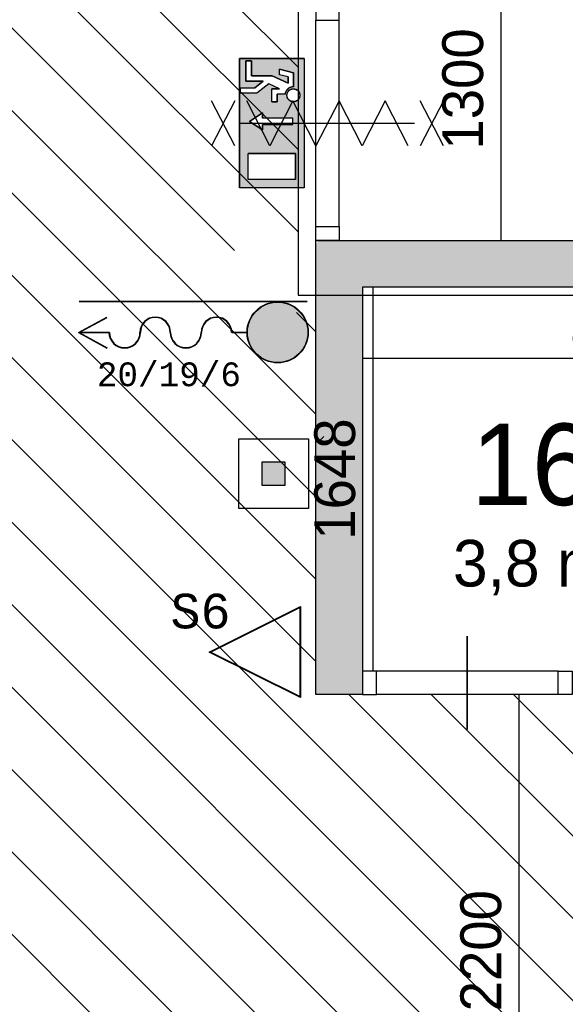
# Model space of a CAD drawing. Extents: x 126249 to 198477, y 373 to 102273.
# Tile 27 of 54: x 181679 to 184019, y 33645 to 37871. Entities that reach past the tile are written whole.
import ezdxf
from ezdxf.enums import TextEntityAlignment as Align

# ---------------------------------------------------------------- set-up
doc = ezdxf.new("R2010")
doc.units = 0
doc.header["$MEASUREMENT"] = 0
doc.header["$PDMODE"] = 35
doc.header["$PDSIZE"] = -0.5
doc.layers.get('0').update_dxf_attribs({"linetype": 'CONTINUOUS'})
doc.layers.get('DEFPOINTS').update_dxf_attribs({"linetype": 'CONTINUOUS'})
for name, color, linetype in [('-02$TEKST$$$MAAT', 252, 'CONTINUOUS'), ('AA$1A---_ARCEER', 252, 'CONTINUOUS'), ('AL00---_BRANDBEVEILIGING', 252, 'CONTINUOUS'), ('AL22----_BINNENWAND', 252, 'CONTINUOUS'), ('AL32----_BINNENKOZIJN', 252, 'CONTINUOUS'), ('AM$1A---_MAATVOERING', 252, 'CONTINUOUS'), ('Brandweer', 252, 'CONTINUOUS'), ('LAYER01', 252, 'CONTINUOUS'), ('M2', 252, 'CONTINUOUS'), ('OMPARTIMENTERING', 252, 'CONTINUOUS')]:
    doc.layers.add(name, color=color, linetype=linetype)
doc.styles.add('B-01', font='b-gbp')
doc.styles.add('MONOTXT', font='MONOTXT')
doc.dimstyles.new('BBA_STAND', dxfattribs={"dimtxt": 175, "dimasz": 1, "dimexe": 1, "dimexo": 0.001, "dimgap": 75, "dimtad": 1, "dimdec": 0, "dimzin": 0, "dimdsep": 46, "dimtxsty": 'B-01', "dimblk": 'NONE', "dimblk1": 'NONE', "dimblk2": 'PIJL1', "dimcen": 1, "dimse1": 1, "dimse2": 1, "dimclrd": 256, "dimclre": 1, "dimclrt": 256, "dimadec": 0, "dimazin": 0, "dimtfac": 1, "dimtdec": 0, "dimtmove": 0, "dimatfit": 0, "dimldrblk": 'PIJL1', "dimfxl": 1, "dimtolj": 1, "dimtzin": 0, "dimarcsym": 0})

# ---------------------------------------------------------------- blocks, each defined once
blk = doc.blocks.new('*D189')
at = {"layer": 'AM$1A---_MAATVOERING', "lineweight": -2, "transparency": 16777216}
blk.add_line((183193.4, 36723.5), (183193.4, 35075.3), dxfattribs=at)
at = {"layer": 'DEFPOINTS', "color": 0, "transparency": 16777216}
for p in [(185312.4, 36723.5), (183193.4, 35075.3), (185312.4, 35075.3)]:
    blk.add_point(p, dxfattribs=at)
at = {"layer": 'AM$1A---_MAATVOERING', "transparency": 16777216, "insert": (183030.9, 35899.4), "char_height": 175, "attachment_point": 5, "rotation": 90, "style": 'B-01'}
blk.add_mtext('\\A1;1648', dxfattribs=at)
blk = doc.blocks.new('_None')
blk = doc.blocks.new('PIJL1')
at = {"color": 1, "linetype": 'ByBlock'}
blk.add_line((0, 82.6), (0, -82.6), dxfattribs=at)
blk.add_solid([(-100, 16.7), (-100, -16.7), (0, 0)], dxfattribs=at)
blk = doc.blocks.new('*D190')
at = {"layer": 'AM$1A---_MAATVOERING', "lineweight": -2, "transparency": 16777216}
blk.add_line((183148.8, 36417.5), (185448.9, 36417.5), dxfattribs=at)
at = {"layer": 'DEFPOINTS', "color": 0, "transparency": 16777216}
for p in [(183148.8, 36441.5), (185448.9, 36441.5), (185448.9, 36417.5)]:
    blk.add_point(p, dxfattribs=at)
at = {"layer": 'AM$1A---_MAATVOERING', "transparency": 16777216, "insert": (184298.8, 36580), "char_height": 175, "attachment_point": 5, "style": 'B-01'}
blk.add_mtext('\\A1;2300', dxfattribs=at)
blk = doc.blocks.new('*D222')
at = {"layer": 'AM$1A---_MAATVOERING', "lineweight": -2, "transparency": 16777216}
blk.add_line((183742.4, 38223.5), (183742.4, 36923.5), dxfattribs=at)
at = {"layer": 'DEFPOINTS', "color": 0, "transparency": 16777216}
for p in [(183928.4, 38223.5), (183742.4, 36923.5), (183928.4, 36923.5)]:
    blk.add_point(p, dxfattribs=at)
at = {"layer": 'AM$1A---_MAATVOERING', "transparency": 16777216, "insert": (183579.9, 37573.5), "char_height": 175, "attachment_point": 5, "rotation": 90, "style": 'B-01'}
blk.add_mtext('\\A1;1300', dxfattribs=at)
blk = doc.blocks.new('*D238')
at = {"layer": 'AM$1A---_MAATVOERING', "lineweight": -2, "transparency": 16777216}
blk.add_line((183820, 34975.3), (183820, 32775.3), dxfattribs=at)
at = {"layer": 'DEFPOINTS', "color": 0, "transparency": 16777216}
for p in [(183048.8, 34975.3), (183048.8, 32775.3), (183820, 32775.3)]:
    blk.add_point(p, dxfattribs=at)
at = {"layer": 'AM$1A---_MAATVOERING', "transparency": 16777216, "insert": (183657.5, 33875.3), "char_height": 175, "attachment_point": 5, "rotation": 90, "style": 'B-01'}
blk.add_mtext('\\A1;2200', dxfattribs=at)

msp = doc.modelspace()

# ---------------------------------------------------------------- hatches: boundary and pattern name
at = {"layer": 'AA$1A---_ARCEER'}
h = msp.add_hatch(dxfattribs=at)
h.set_pattern_fill('ANSI31', color=256, scale=2000, angle=270, style=0)
h.set_pattern_definition([(315, (118716.53, 0), (176.7767, 176.7767), [])])
h.paths.add_polyline_path([(170048.8, 40873.7), (169989.1, 40873.7), (169753.6, 40873.7), (169693.8, 40873.7), (168808.6, 40873.7), (168748.8, 40873.7), (168748.8, 40873.5), (168748.8, 40373.5), (168748.8, 40313.5), (168748.8, 39433.2), (168748.8, 39373.5), (168748.8, 33773.5), (168748.8, 33437.5), (168748.8, 33377.5), (168748.8, 32497.2), (168748.8, 32437.5), (168748.8, 30068.7), (165098.6, 30068.7), (165098.6, 30009), (165054.3, 30009), (165054.5, 28188.5), (165098.6, 28188.5), (165098.6, 28128.7), (165098.6, 27226.3), (165098.6, 26323.7), (165098.6, 26264), (167948.8, 26264), (167948.8, 26673.5), (168048.8, 26673.5), (168108.6, 26673.5), (168343.8, 26673.5), (168403.6, 26673.5), (169289.1, 26673.5), (169348.8, 26673.5), (171798.8, 26673.5), (171798.8, 24223.5), (171858.2, 24223.5), (172093.7, 24223.5), (172153.5, 24223.5), (173038.7, 24223.5), (173098.5, 24223.5), (173198.5, 24223.5), (173258.2, 24223.5), (174143.5, 24223.5), (174203.2, 24223.5), (174438.7, 24223.5), (174498.5, 24223.5), (176798.5, 24223.5), (176858.2, 24223.5), (177743.5, 24223.5), (177803.2, 24223.5), (178038.7, 24223.5), (178098.5, 24223.5), (178098.5, 24623.5), (178098.7, 24623.5), (178098.7, 24683.2), (178098.7, 24918.7), (178098.7, 24978.5), (178098.7, 25863.7), (178098.7, 25923.5), (178098.5, 25923.5), (178098.5, 26673.5), (181098.8, 26673.5), (181098.8, 26773.5), (186499.1, 26773.5), (186499.1, 30975.3), (182948.8, 30975.3), (182948.8, 32775.3), (183148.8, 32775.3), (183148.8, 32775.1), (183208.6, 32775.1), (183988.8, 32775.3), (184048.8, 32775.3), (184300.1, 32775.3), (184300.1, 32835.1), (184299.9, 33615.3), (184299.9, 33675.3), (184299.9, 34065.3), (184300.1, 34065.3), (184300.1, 34125), (184299.9, 34905.3), (184299.9, 34975.3), (184048.8, 34975.3), (183988.8, 34975.3), (183208.6, 34975.3), (183148.8, 34975.3), (182948.8, 34975.3), (182948.8, 36688.7), (182899.5, 36688.7), (182899.5, 36613.9), (182599.5, 36613.9), (182599.5, 36913.9), (182872.8, 36913.9), (182872.8, 40873.7), (182003.6, 40873.7), (181943.9, 40873.7), (181708.6, 40873.7), (181648.9, 40873.7), (181648.9, 40873.5), (180398.8, 40873.5), (180298.8, 40873.5), (174948.8, 40873.5), (170048.8, 40873.5)])
h.paths.add_polyline_path([(179248.8, 37073.5), (179248.8, 28673.5), (170748.8, 28673.5), (170748.8, 37073.5)], flags=16)
h.paths.add_polyline_path([(175648.9, 39105.5), (175663.9, 39110.5), (175663.9, 39235.5), (175648.9, 39243.5), (175648.9, 39373.5), (175784.9, 39373.5), (175789.9, 39358.5), (175914.9, 39358.5), (175922.9, 39373.5), (176048.9, 39373.5), (176048.9, 39241.5), (176033.9, 39236.5), (176033.9, 39111.5), (176048.9, 39103.5), (176048.9, 38973.5), (175920.9, 38973.5), (175915.9, 38988.5), (175790.9, 38988.5), (175782.9, 38973.5), (175648.9, 38973.5)], flags=16)
h.paths.add_polyline_path([(170648.9, 39103.5), (170633.9, 39111.5), (170633.9, 39236.5), (170648.9, 39241.5), (170648.9, 39373.5), (170522.9, 39373.5), (170514.9, 39358.5), (170389.9, 39358.5), (170384.9, 39373.5), (170248.9, 39373.5), (170248.9, 39243.5), (170263.9, 39235.5), (170263.9, 39110.5), (170248.9, 39105.5), (170248.9, 38973.5), (170382.9, 38973.5), (170390.9, 38988.5), (170515.9, 38988.5), (170520.9, 38973.5), (170648.9, 38973.5)], flags=16)
h.paths.add_polyline_path([(170522.9, 33973.5), (170514.9, 33958.5), (170389.9, 33958.5), (170384.9, 33973.5), (170248.9, 33973.5), (170248.9, 33843.5), (170263.9, 33835.5), (170263.9, 33710.5), (170248.9, 33705.5), (170248.9, 33573.5), (170382.9, 33573.5), (170390.9, 33588.5), (170515.9, 33588.5), (170520.9, 33573.5), (170648.9, 33573.5), (170648.9, 33703.5), (170633.9, 33711.5), (170633.9, 33836.5), (170648.9, 33841.5), (170648.9, 33973.5)], flags=16)
h.paths.add_polyline_path([(181048.9, 39105.5), (181063.9, 39110.5), (181063.9, 39235.5), (181048.9, 39243.5), (181048.9, 39373.5), (181184.9, 39373.5), (181189.9, 39358.5), (181314.9, 39358.5), (181322.9, 39373.5), (181448.9, 39373.5), (181448.9, 39241.5), (181433.9, 39236.5), (181433.9, 39111.5), (181448.9, 39103.5), (181448.9, 38973.5), (181320.9, 38973.5), (181315.9, 38988.5), (181190.9, 38988.5), (181182.9, 38973.5), (181048.9, 38973.5)], flags=16)
h.paths.add_polyline_path([(181048.9, 33843.5), (181063.9, 33835.5), (181063.9, 33710.5), (181048.9, 33705.5), (181048.9, 33573.5), (181182.9, 33573.5), (181190.9, 33588.5), (181315.9, 33588.5), (181320.9, 33573.5), (181448.9, 33573.5), (181448.9, 33703.5), (181433.9, 33711.5), (181433.9, 33836.5), (181448.9, 33841.5), (181448.9, 33973.5), (181322.9, 33973.5), (181314.9, 33958.5), (181189.9, 33958.5), (181184.9, 33973.5), (181048.9, 33973.5)], flags=16)
h.paths.add_polyline_path([(175784.9, 28573.5), (175789.9, 28558.5), (175914.9, 28558.5), (175922.9, 28573.5), (176048.9, 28573.5), (176048.9, 28441.5), (176033.9, 28436.5), (176033.9, 28311.5), (176048.9, 28303.5), (176048.9, 28173.5), (175920.9, 28173.5), (175915.9, 28188.5), (175790.9, 28188.5), (175782.9, 28173.5), (175648.9, 28173.5), (175648.9, 28305.5), (175663.9, 28310.5), (175663.9, 28435.5), (175648.9, 28443.5), (175648.9, 28573.5)], flags=16)
h.paths.add_polyline_path([(170522.9, 28573.5), (170514.9, 28558.5), (170389.9, 28558.5), (170384.9, 28573.5), (170248.9, 28573.5), (170248.9, 28443.5), (170263.9, 28435.5), (170263.9, 28310.5), (170248.9, 28305.5), (170248.9, 28173.5), (170382.9, 28173.5), (170390.9, 28188.5), (170515.9, 28188.5), (170520.9, 28173.5), (170648.9, 28173.5), (170648.9, 28303.5), (170633.9, 28311.5), (170633.9, 28436.5), (170648.9, 28441.5), (170648.9, 28573.5)], flags=16)
h.paths.add_polyline_path([(181184.9, 28573.5), (181189.9, 28558.5), (181314.9, 28558.5), (181322.9, 28573.5), (181448.9, 28573.5), (181448.9, 28441.5), (181433.9, 28436.5), (181433.9, 28311.5), (181448.9, 28303.5), (181448.9, 28173.5), (181320.9, 28173.5), (181315.9, 28188.5), (181190.9, 28188.5), (181182.9, 28173.5), (181048.9, 28173.5), (181048.9, 28305.5), (181063.9, 28310.5), (181063.9, 28435.5), (181048.9, 28443.5), (181048.9, 28573.5)], flags=16)
h.paths.add_polyline_path([(165474.5, 30010.4), (165474.5, 29710.4), (165174.5, 29710.4), (165174.5, 30010.4)], flags=16)
h.paths.add_polyline_path([(165374.5, 29910.4), (165374.5, 29810.4), (165274.5, 29810.4), (165274.5, 29910.4)], flags=0)
h.paths.add_polyline_path([(165233.9, 28573.5), (165248.9, 28558.5), (165248.9, 28441.5), (165233.9, 28436.5), (165233.9, 28311.5), (165248.9, 28303.5), (165248.9, 28173.5), (165233.9, 28173.5), (165248.9, 28188.5), (165248.9, 28303.5), (165233.9, 28311.5), (165233.9, 28436.5), (165248.9, 28441.5), (165248.9, 28573.5)], flags=16)
h.paths.add_polyline_path([(173527.6, 34475.4), (175860.9, 34475.4), (175860.9, 31475.4), (173527.6, 31475.4)], flags=8)
msp.add_hatch(color=256, dxfattribs=at).paths.add_polyline_path([(185448.9, 36723.5), (185448.9, 35075.3), (184048.8, 35075.3), (184048.8, 34975.3), (184299.9, 34975.3), (185498.9, 34975.3), (185646.9, 34975.3), (185646.9, 35075.3), (185548.9, 35075.3), (185548.9, 36373.5), (186548.9, 36373.5), (186548.9, 35438.7), (186748.9, 35438.7), (186748.9, 36683.6), (186548.9, 36683.6), (186548.9, 36473.5), (185548.9, 36473.5), (185548.9, 36923.5), (182964.1, 36923.5), (182948.8, 36908.2), (182948.8, 34975.3), (183148.8, 34975.3), (183148.8, 36723.5)])
at = {"layer": 'AL00---_BRANDBEVEILIGING'}
msp.add_hatch(color=256, dxfattribs=at).paths.add_polyline_path([(182717.9, 35972.5), (182717.9, 35872.5), (182817.9, 35872.5), (182817.9, 35972.5)])
at = {"layer": 'Brandweer'}
h = msp.add_hatch(color=256, dxfattribs=at)
h.paths.add_polyline_path([(182898.9, 37703.5), (182621.4, 37703.5), (182621.4, 37148.6), (182898.9, 37148.6)])
h.paths.add_polyline_path([(182852.6, 37643.4), (182852.6, 37582.4), (182846.1, 37581.8), (182845.8, 37581.7), (182836.2, 37578.4), (182835.8, 37578.2), (182830.6, 37574.9), (182830.2, 37574.6), (182826.6, 37571.4), (182826.4, 37571.1), (182822, 37565.4), (182821.7, 37564.8), (182818.9, 37559.2), (182818.4, 37557.7), (182817.4, 37554.4), (182817.1, 37552.9), (182817, 37552.5), (182817, 37552.1), (182816.9, 37551.7), (182816.8, 37551.3), (182816.8, 37550.9), (182783.3, 37550.9), (182783.3, 37518.6), (182760.1, 37518.6), (182760.1, 37574), (182793.7, 37574), (182746.7, 37595.4), (182695.4, 37555.6), (182626, 37555.6), (182626, 37578.7), (182687.5, 37578.7), (182723.1, 37606.4), (182649.2, 37606.4), (182649.2, 37694.3), (182672.3, 37694.3), (182672.3, 37629.5), (182761.1, 37629.5), (182829.5, 37598.4), (182829.5, 37625.4), (182792.5, 37634.6), (182792.5, 37658.4)], flags=16)
h.paths.add_polyline_path([(182865.8, 37570.8), (182866.1, 37570.6), (182869.5, 37568.4), (182870.4, 37567.6), (182872.4, 37565.9), (182872.7, 37565.5), (182875.3, 37562.5), (182875.8, 37561.5), (182877.1, 37559.4), (182877.9, 37557.7), (182878.2, 37557.1), (182878, 37557.6), (182879.2, 37554.4), (182879.7, 37552), (182879.9, 37551.5), (182880.4, 37547.7), (182880.3, 37543.6), (182879.5, 37539.3), (182879.2, 37538.5), (182878.2, 37535.4), (182877.6, 37534.2), (182876.5, 37532), (182873.8, 37528.2), (182872.9, 37527.4), (182871.3, 37525.7), (182869.7, 37524.4), (182868.8, 37523.6), (182869.2, 37524), (182865.7, 37521.8), (182862, 37520.1), (182858.1, 37519), (182856.1, 37518.8), (182855.6, 37518.7), (182856, 37518.7), (182852.6, 37518.5), (182852.6, 37518.5), (182848.5, 37518.8), (182844.6, 37519.7), (182842.7, 37520.4), (182842.1, 37520.6), (182842.6, 37520.4), (182839.5, 37521.8), (182836, 37524), (182834.8, 37525), (182834.7, 37525.1), (182834.8, 37525), (182834.7, 37525.1), (182832.9, 37526.6), (182830.1, 37530), (182830.2, 37529.8), (182828.1, 37533.2), (182826.4, 37536.9), (182825.3, 37540.9), (182824.8, 37545), (182824.9, 37549.1), (182825.6, 37553.1), (182825.7, 37553.2), (182827, 37557.1), (182827.4, 37557.9), (182828.8, 37560.6), (182829, 37560.9), (182831.1, 37564), (182831.2, 37564.1), (182834.2, 37567.2), (182835.1, 37567.8), (182837.2, 37569.4), (182838.9, 37570.4), (182839.8, 37571), (182839.5, 37570.8), (182843.2, 37572.5), (182847.3, 37573.6), (182847.2, 37573.6), (182849.2, 37573.8), (182850.8, 37574.1), (182853.9, 37574), (182855.3, 37574.1), (182856.7, 37573.7), (182859.4, 37573.3), (182861.2, 37572.7), (182862.1, 37572.5), (182862, 37572.5)], flags=16)
h.paths.add_polyline_path([(182849.7, 37448.3), (182849.7, 37420.6), (182720.2, 37420.6), (182720.2, 37397.5), (182664.8, 37434.4), (182720.2, 37471.4), (182720.2, 37448.3)], flags=16)
h.paths.add_polyline_path([(182861.9, 37296.6), (182861.9, 37185.6), (182658.4, 37185.6), (182658.4, 37296.6)], flags=16)
msp.add_hatch(color=256, dxfattribs=at).paths.add_polyline_path([(182785, 36399.5, 1), (182785, 36658.5, 1)])

# ---------------------------------------------------------------- linework, layer by layer
at = {"layer": '-02$TEKST$$$MAAT'}
for points in [[(182882.5, 35157.2), (182882.5, 34961.9), (182491.8, 35157.2), (182882.5, 35352.5)], [(182880, 35157.2), (182880, 34965.9), (182497.4, 35157.2), (182880, 35348.5)]]:
    msp.add_lwpolyline(points, close=True, dxfattribs=at)
at = {"layer": 'AL00---_BRANDBEVEILIGING'}
msp.add_lwpolyline([(182617.9, 35772.6), (182617.9, 36072.5), (182917.9, 36072.5), (182917.9, 35772.5), (182617.9, 35772.5)], dxfattribs=at)
msp.add_lwpolyline([(182717.9, 35872.5), (182817.9, 35872.5), (182817.9, 35972.5), (182717.9, 35972.5)], close=True, dxfattribs=at)
at = {"layer": 'AL22----_BINNENWAND'}
for points in [[(182948.8, 36923.5), (185548.9, 36923.5)], [(182948.8, 34975.3), (182948.8, 36923.5)], [(185448.9, 36723.5), (183148.8, 36723.5)], [(183148.8, 36723.5), (183148.8, 34975.3)], [(182967.2, 36066.7), (182982.5, 36082)], [(183148.8, 34975.3), (182948.8, 34975.3)]]:
    msp.add_lwpolyline(points, dxfattribs=at)
at = {"layer": 'AL32----_BINNENKOZIJN'}
for points in [[(182948.9, 37928.7), (182948.9, 37869), (183048.6, 37869), (183048.6, 37928.7)], [(182948.9, 36923.5), (182948.9, 36983.2), (183048.6, 36983.2), (183048.6, 36923.5)], [(183148.8, 34975.3), (183208.6, 34975.3), (183208.6, 35075.1), (183148.8, 35075.1)], [(184048.8, 34975.3), (183988.8, 34975.3), (183988.8, 35075.3), (184048.8, 35075.3)]]:
    msp.add_lwpolyline(points, close=True, dxfattribs=at)
for points in [[(182948.9, 36983.2), (182948.9, 37869)], [(183048.6, 36983.2), (183048.6, 37869)], [(182798.9, 37426.1), (182998.9, 37426.1), (183198.9, 37426.1)], [(183596.8, 35225.4), (183596.8, 35025.4), (183596.8, 34825.4)], [(183598.7, 34825.3), (183598.7, 35025.3), (183598.7, 35225.3)], [(183988.8, 35075.3), (183208.6, 35075.1)], [(183988.8, 34975.3), (183208.6, 34975.3)]]:
    msp.add_lwpolyline(points, dxfattribs=at)
at = {"layer": 'Brandweer'}
for p, q in [((182898.9, 37703.5), (182621.4, 37703.5)), ((182621.4, 37703.5), (182621.4, 37148.6)), ((182649.2, 37694.3), (182649.2, 37606.4)), ((182672.3, 37694.3), (182649.2, 37694.3)), ((182672.3, 37629.5), (182672.3, 37694.3)), ((182898.9, 37703.5), (182898.9, 37148.6)), ((182852.6, 37643.4), (182792.5, 37658.4)), ((182792.5, 37634.6), (182792.5, 37658.4)), ((182649.2, 37606.4), (182723.1, 37606.4)), ((182761.1, 37629.5), (182672.3, 37629.5)), ((182723.1, 37606.4), (182687.5, 37578.7)), ((182829.5, 37598.4), (182761.1, 37629.5)), ((182829.5, 37625.4), (182792.5, 37634.6)), ((182829.5, 37625.4), (182829.5, 37598.4)), ((182852.6, 37582.4), (182852.6, 37643.4)), ((182626, 37578.7), (182687.5, 37578.7)), ((182626, 37555.6), (182626, 37578.7)), ((182746.8, 37595.6), (182695.4, 37555.6)), ((182793.7, 37574), (182746.7, 37595.4)), ((182793.7, 37574), (182760.1, 37574)), ((182760.1, 37518.6), (182760.1, 37574)), ((182695.4, 37555.6), (182626, 37555.6)), ((182783.3, 37518.6), (182783.3, 37550.9)), ((182816.8, 37550.9), (182783.3, 37550.9)), ((182760.1, 37518.6), (182783.3, 37518.6)), ((182664.8, 37434.4), (182720.2, 37471.4)), ((182720.2, 37471.4), (182720.2, 37448.3)), ((182849.7, 37448.3), (182720.2, 37448.3)), ((182720.2, 37397.5), (182664.8, 37434.4)), ((182720.2, 37420.6), (182720.2, 37397.5)), ((182849.7, 37420.6), (182720.2, 37420.6)), ((182861.9, 37296.6), (182658.4, 37296.6)), ((182658.4, 37185.6), (182658.4, 37296.6)), ((182861.9, 37185.6), (182861.9, 37296.6)), ((182861.9, 37185.6), (182658.4, 37185.6)), ((182898.9, 37148.6), (182621.4, 37148.6)), ((182912.2, 36661.8), (181933.6, 36661.8)), ((182912.2, 36660), (181933.6, 36660)), ((181930.6, 36528.1), (182052.6, 36594.6)), ((181934.2, 36528.1), (182053.4, 36593.1)), ((181930.6, 36528.1), (182052.6, 36461.7)), ((181934.2, 36528.1), (182053.4, 36463.2)), ((182063.4, 36529), (181935.8, 36529)), ((182063.4, 36527.3), (181935.8, 36527.3)), ((182653.8, 36529), (182588.2, 36529)), ((182653.8, 36527.3), (182588.2, 36527.3))]:
    msp.add_line(p, q, dxfattribs=at)
for points in [[(182621.4, 37703.5), (182898.9, 37703.5), (182898.9, 37148.6), (182621.4, 37148.6), (182621.4, 37703.5)], [(182649.2, 37694.3), (182672.3, 37694.3), (182672.3, 37629.5), (182761.1, 37629.5), (182829.5, 37598.4), (182829.5, 37625.4), (182792.5, 37634.6), (182792.5, 37658.4), (182852.6, 37643.4), (182852.6, 37582.4), (182846.8, 37581.9), (182844.3, 37581.4), (182841.7, 37580.7), (182839, 37579.8), (182835.5, 37578.1), (182832.8, 37576.5), (182830.9, 37575.2), (182828.6, 37573.3), (182826.7, 37571.5), (182824.2, 37568.7), (182822.3, 37565.9), (182820.5, 37562.9), (182819.2, 37559.9), (182817.8, 37555.8), (182817.1, 37552.9), (182816.4, 37550.9), (182783.3, 37550.9), (182783.3, 37518.6), (182760.1, 37518.6), (182760.1, 37574), (182793.7, 37574), (182746.7, 37595.4), (182695.4, 37555.6), (182626, 37555.6), (182626, 37578.7), (182687.5, 37578.7), (182723.1, 37606.4), (182649.2, 37606.4), (182649.2, 37694.3)], [(182852.6, 37582.4), (182852.2, 37582.4), (182851.8, 37582.4), (182851.4, 37582.4), (182851, 37582.4), (182850.6, 37582.4), (182850.2, 37582.3), (182849.8, 37582.3), (182849.4, 37582.3), (182849, 37582.2), (182848.5, 37582.2), (182848.1, 37582.1), (182847.7, 37582.1), (182847.3, 37582), (182846.9, 37582), (182846.5, 37581.9), (182846.1, 37581.8), (182845.7, 37581.8), (182845.3, 37581.7), (182844.9, 37581.6), (182844.5, 37581.5), (182844.1, 37581.4), (182843.7, 37581.3), (182843.4, 37581.2), (182843, 37581.1), (182842.6, 37581), (182842.2, 37580.9), (182841.8, 37580.8), (182841.4, 37580.6), (182841, 37580.5), (182840.6, 37580.4), (182840.2, 37580.2), (182839.9, 37580.1), (182839.5, 37580), (182839.1, 37579.8), (182838.7, 37579.6), (182838.4, 37579.5), (182838, 37579.3), (182837.6, 37579.2), (182837.2, 37579), (182836.9, 37578.8), (182836.5, 37578.6), (182836.1, 37578.5), (182835.8, 37578.3), (182835.4, 37578.1), (182835.1, 37577.9), (182834.7, 37577.7), (182834.4, 37577.5), (182834, 37577.3), (182833.7, 37577.1), (182833.3, 37576.8), (182833, 37576.6), (182832.6, 37576.4), (182832.3, 37576.2), (182832, 37575.9), (182831.6, 37575.7), (182831.3, 37575.5), (182831, 37575.2), (182830.7, 37575), (182830.3, 37574.7), (182830, 37574.5), (182829.7, 37574.2), (182829.4, 37574), (182829.1, 37573.7), (182828.8, 37573.4), (182828.5, 37573.2), (182828.2, 37572.9), (182827.9, 37572.6), (182827.6, 37572.3), (182827.3, 37572), (182827, 37571.8), (182826.7, 37571.5), (182826.4, 37571.2), (182826.1, 37570.9), (182825.9, 37570.6), (182825.6, 37570.3), (182825.3, 37570), (182825.1, 37569.7), (182824.8, 37569.3), (182824.5, 37569), (182824.3, 37568.7), (182824, 37568.4), (182823.8, 37568.1), (182823.5, 37567.7), (182823.3, 37567.4), (182823.1, 37567.1), (182822.8, 37566.7), (182822.6, 37566.4), (182822.4, 37566.1), (182822.2, 37565.7), (182821.9, 37565.4), (182821.7, 37565), (182821.5, 37564.7), (182821.3, 37564.3), (182821.1, 37564), (182820.9, 37563.6), (182820.7, 37563.3), (182820.5, 37562.9), (182820.4, 37562.5), (182820.2, 37562.2), (182820, 37561.8), (182819.8, 37561.4), (182819.7, 37561.1), (182819.5, 37560.7), (182819.3, 37560.3), (182819.2, 37560), (182819, 37559.6), (182818.9, 37559.2), (182818.7, 37558.8), (182818.6, 37558.4), (182818.5, 37558), (182818.3, 37557.7), (182818.2, 37557.3), (182818.1, 37556.9), (182818, 37556.5), (182817.9, 37556.1), (182817.7, 37555.7), (182817.6, 37555.3), (182817.5, 37554.9), (182817.4, 37554.5), (182817.4, 37554.1), (182817.3, 37553.7), (182817.2, 37553.3), (182817.1, 37552.9), (182817, 37552.5), (182817, 37552.1), (182816.9, 37551.7), (182816.8, 37551.3), (182816.8, 37550.9)], [(182872.2, 37526.7), (182871.2, 37525.7), (182870.2, 37524.9), (182869.1, 37524), (182868, 37523.2), (182866.9, 37522.5), (182865.7, 37521.8), (182864.5, 37521.2), (182863.2, 37520.7), (182862, 37520.2), (182860.7, 37519.8), (182859.4, 37519.4), (182858, 37519.1), (182856.7, 37518.9), (182855.3, 37518.7), (182854, 37518.6), (182852.6, 37518.6), (182851.2, 37518.6), (182849.9, 37518.7), (182848.5, 37518.9), (182847.2, 37519.1), (182845.9, 37519.4), (182844.6, 37519.8), (182843.3, 37520.2), (182842, 37520.7), (182840.7, 37521.2), (182839.5, 37521.8), (182838.3, 37522.5), (182837.2, 37523.2), (182836.1, 37524), (182835, 37524.9), (182834, 37525.7), (182833, 37526.7), (182832.1, 37527.7), (182831.2, 37528.7), (182830.3, 37529.8), (182829.5, 37530.9), (182828.8, 37532), (182828.1, 37533.2), (182827.5, 37534.4), (182827, 37535.7), (182826.5, 37537), (182826.1, 37538.3), (182825.7, 37539.6), (182825.4, 37540.9), (182825.2, 37542.2), (182825, 37543.6), (182824.9, 37544.9), (182824.9, 37546.3), (182824.9, 37547.7), (182825, 37549), (182825.2, 37550.4), (182825.4, 37551.7), (182825.7, 37553), (182826.1, 37554.4), (182826.5, 37555.7), (182827, 37556.9), (182827.5, 37558.2), (182828.1, 37559.4), (182828.8, 37560.6), (182829.5, 37561.7), (182830.3, 37562.8), (182831.2, 37563.9), (182832.1, 37564.9), (182833, 37565.9), (182834, 37566.9), (182835, 37567.8), (182836.1, 37568.6), (182837.2, 37569.4), (182838.3, 37570.1), (182839.5, 37570.8), (182840.7, 37571.4), (182842, 37571.9), (182843.3, 37572.4), (182844.6, 37572.9), (182845.9, 37573.2), (182847.2, 37573.5), (182848.5, 37573.7), (182849.9, 37573.9), (182851.2, 37574), (182852.6, 37574), (182854, 37574), (182855.3, 37573.9), (182856.7, 37573.7), (182858, 37573.5), (182859.4, 37573.2), (182860.7, 37572.9), (182862, 37572.4), (182863.2, 37571.9), (182864.5, 37571.4), (182865.7, 37570.8), (182866.9, 37570.1), (182868, 37569.4), (182869.1, 37568.6), (182870.2, 37567.8), (182871.2, 37566.9), (182872.2, 37565.9), (182873.2, 37564.9), (182874.1, 37563.9), (182874.9, 37562.8), (182875.7, 37561.7), (182876.4, 37560.6), (182877.1, 37559.4), (182877.7, 37558.2), (182878.2, 37556.9), (182878.7, 37555.7), (182879.2, 37554.4), (182879.5, 37553), (182879.8, 37551.7), (182880.1, 37550.4), (182880.2, 37549), (182880.3, 37547.7), (182880.4, 37546.3), (182880.3, 37544.9), (182880.2, 37543.6), (182880.1, 37542.2), (182879.8, 37540.9), (182879.5, 37539.6), (182879.2, 37538.3), (182878.7, 37537), (182878.2, 37535.7), (182877.7, 37534.4), (182877.1, 37533.2), (182876.4, 37532), (182875.7, 37530.9), (182874.9, 37529.8), (182874.1, 37528.7), (182873.2, 37527.7), (182872.2, 37526.7)], [(182856.7, 37573.7), (182861.3, 37572.6), (182866.5, 37570.3), (182870.3, 37567.6), (182872.9, 37565.3), (182875.8, 37561.5), (182877.9, 37557.6), (182879.8, 37552), (182880.3, 37544.6), (182879.2, 37538.4), (182877.6, 37534.3), (182876.5, 37532.2), (182874.8, 37529.6), (182873, 37527.4), (182869.6, 37524.3), (182866, 37522), (182861.7, 37520.1), (182856, 37518.8), (182851.7, 37518.6), (182848.2, 37518.9), (182842.6, 37520.4), (182839.1, 37522.1), (182834.8, 37525.1), (182830.6, 37529.4), (182828.7, 37532.2), (182826.6, 37536.7), (182825.4, 37541), (182824.9, 37547.7), (182825.9, 37553.8), (182827.5, 37558), (182829.3, 37561.3), (182831.6, 37564.5), (182835.1, 37567.8), (182839, 37570.5), (182842.3, 37572.1), (182846.5, 37573.4), (182849.3, 37573.9), (182853.9, 37574), (182856.7, 37573.7)], [(182601.4, 37329.3), (182501.4, 37522.8)], [(182601.4, 37522.8), (182501.4, 37329.3)], [(183345.4, 37329.3), (183246.4, 37522.8), (183147.4, 37329.3), (183048.4, 37522.8), (182949.4, 37329.3), (182850.4, 37522.8), (182751.4, 37329.3), (182652.4, 37522.8)], [(183496.4, 37329.3), (183396.4, 37522.8)], [(183496.4, 37522.8), (183396.4, 37329.3)], [(182849.7, 37420.6), (182849.7, 37448.3), (182720.2, 37448.3), (182720.2, 37471.4), (182664.8, 37434.4), (182720.2, 37397.5), (182720.2, 37420.6), (182849.7, 37420.6)], [(182626.4, 37426.1), (183371.4, 37426.1)], [(182626.4, 37426.1), (183371.4, 37426.1)], [(182658.4, 37296.6), (182861.9, 37296.6), (182861.9, 37185.6), (182658.4, 37185.6), (182658.4, 37296.6)]]:
    msp.add_lwpolyline(points, dxfattribs=at)
msp.add_lwpolyline([(182852.6, 37582.4), (182845.9, 37581.8), (182836, 37578.4), (182830.5, 37574.9), (182826.6, 37571.3), (182821.8, 37565.2), (182818.7, 37558.8), (182817.3, 37553.9), (182816.4, 37550.9), (182783.3, 37550.9), (182783.3, 37518.6), (182760.1, 37518.6), (182760.1, 37574), (182793.7, 37574), (182746.7, 37595.4), (182695.4, 37555.6), (182626, 37555.6), (182626, 37578.7), (182687.5, 37578.7), (182723.1, 37606.4), (182649.2, 37606.4), (182649.2, 37694.3), (182672.3, 37694.3), (182672.3, 37629.5), (182761.1, 37629.5), (182829.5, 37598.4), (182829.5, 37625.4), (182792.5, 37634.6), (182792.5, 37658.4), (182852.6, 37643.4)], close=True, dxfattribs=at)
for radius in [131.2, 129.5]:
    msp.add_circle((182785, 36529), radius, dxfattribs=at)
for centre, radius, start, end in [((182260.2, 36529), 65.6, 0, 180), ((182260.2, 36529), 63.9, 0, 180), ((182522.6, 36529), 65.6, 0, 180), ((182522.6, 36529), 63.9, 0, 180), ((182129, 36529), 67.3, 180, 0), ((182129, 36529), 65.6, 180, 0), ((182391.4, 36529), 67.3, 180, 0), ((182391.4, 36529), 65.6, 180, 0)]:
    msp.add_arc(centre, radius, start, end, dxfattribs=at)
at = {"layer": 'OMPARTIMENTERING', "ltscale": 800}
msp.add_line((182872.8, 42049), (182872.8, 36688.7), dxfattribs=at)
msp.add_lwpolyline([(182872.8, 36688.7), (185348.9, 36688.7), (185348.9, 36273.5), (186822.5, 36273.5), (186822.5, 42049)], dxfattribs=at)

# ---------------------------------------------------------------- texts
at = {"layer": '-02$TEKST$$$MAAT', "style": 'MONOTXT'}
msp.add_text('S6', height=148.75, dxfattribs=at).set_placement((182325.5, 35332.9), align=Align.MIDDLE_LEFT)
at = {"layer": 'Brandweer', "style": 'MONOTXT'}
msp.add_text('20/19/6', height=102.04, dxfattribs=at).set_placement((182009.5, 36348.9), align=Align.MIDDLE_LEFT)
at = {"layer": 'LAYER01', "style": 'B-01'}
msp.add_text('166', height=350, rotation=0, dxfattribs=at).set_placement((183615.1, 35787.5))
at = {"layer": 'M2', "insert": (183537.1, 35638.3), "char_height": 200, "width": 1805, "attachment_point": 1, "style": 'B-01'}
msp.add_mtext('3,8 m2', dxfattribs=at)

# ---------------------------------------------------------------- dimensions: what is measured, and where the dimension line sits
at = {"layer": 'AM$1A---_MAATVOERING'}
for base, p1, p2, picture, middle in [((183742.4, 36923.5), (183928.4, 38223.5), (183928.4, 36923.5), '*D222', (183579.9, 37573.5)), ((183193.4, 35075.3), (185312.4, 36723.5), (185312.4, 35075.3), '*D189', (183030.9, 35899.4)), ((183820, 32775.3), (183048.8, 34975.3), (183048.8, 32775.3), '*D238', (183657.5, 33875.3))]:
    dim = msp.add_linear_dim(base=base, p1=p1, p2=p2, angle=270, dimstyle='BBA_STAND', dxfattribs=at)
    dim.commit()
    dim.dimension.update_dxf_attribs({"geometry": picture, "text_midpoint": middle})
dim = msp.add_linear_dim(base=(185448.9, 36417.5), p1=(183148.8, 36441.5), p2=(185448.9, 36441.5), dimstyle='BBA_STAND', dxfattribs=at)
dim.commit()
dim.dimension.update_dxf_attribs({"geometry": '*D190', "text_midpoint": (184298.8, 36580)})

doc.saveas('drawing.dxf')
